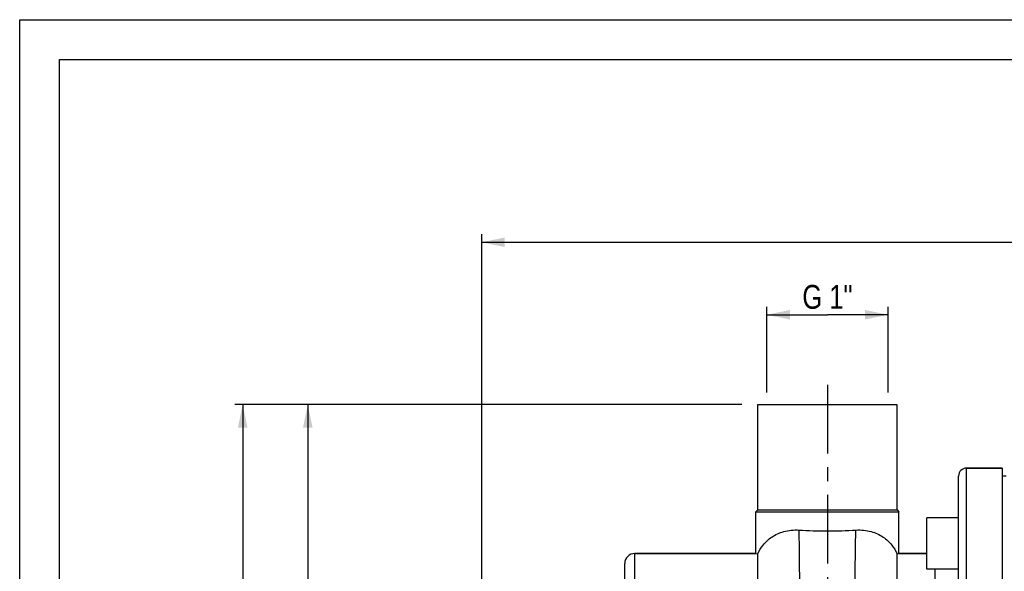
# Model space of a CAD drawing. Header units: millimetres. Extents: x 0 to 841, y 0 to 594.
# Tile 4 of 10: x 0 to 248, y 455 to 594. Entities that reach past the tile are written whole.
import ezdxf

# ---------------------------------------------------------------- set-up
doc = ezdxf.new("R2010")
doc.units = ezdxf.units.MM
doc.header["$LTSCALE"] = 46.2
doc.linetypes.add('CENTER', pattern=[0.6, 0.375, -0.075, 0.075, -0.075])
doc.layers.get('0').update_dxf_attribs({"linetype": 'CONTINUOUS'})
for name, color, linetype in [('ASSI', 7, 'CONTINUOUS'), ('GEOM', 7, 'CONTINUOUS'), ('QUOTE', 7, 'CONTINUOUS')]:
    doc.layers.add(name, color=color, linetype=linetype)
doc.styles.get("Standard").update_dxf_attribs({"font": 'txt', "width": 0.8})
doc.dimstyles.new('DIMSTYLE_1', dxfattribs={"dimtxt": 6, "dimasz": 5.8, "dimexe": 1, "dimexo": 2, "dimgap": 0.75, "dimtad": 1, "dimdec": 3, "dimtxsty": 'Standard', "dimblk": '_FILLED', "dimblk1": '_FILLED', "dimblk2": '_FILLED', "dimcen": 0.09, "dimadec": 3, "dimazin": 2, "dimtp": 0.5, "dimtm": 0.5, "dimtfac": 1, "dimtdec": 3, "dimtofl": 0, "dimtmove": 0, "dimatfit": 3, "dimldrblk": '_FILLED', "dimfxl": 0, "dimtolj": 1, "dimarcsym": 0})
doc.dimstyles.new('DIMSTYLE_3', dxfattribs={"dimtxt": 6, "dimasz": 5.8, "dimexe": 1, "dimexo": 2, "dimgap": 0.75, "dimtad": 1, "dimdec": 3, "dimtxsty": 'Standard', "dimblk": '_FILLED', "dimblk1": '_FILLED', "dimblk2": '_FILLED', "dimcen": 0.09, "dimadec": 3, "dimazin": 2, "dimtp": 0.3, "dimtm": 0.3, "dimtfac": 1, "dimtdec": 3, "dimtofl": 0, "dimtmove": 0, "dimatfit": 3, "dimldrblk": '_FILLED', "dimfxl": 0, "dimtolj": 1, "dimarcsym": 0})
doc.dimstyles.new('DIMSTYLE_4', dxfattribs={"dimtxt": 6, "dimasz": 5.8, "dimexe": 1, "dimexo": 2, "dimgap": 0.75, "dimtad": 1, "dimdec": 3, "dimtxsty": 'Standard', "dimblk": '_FILLED', "dimblk1": '_FILLED', "dimblk2": '_FILLED', "dimcen": 0.09, "dimadec": 3, "dimazin": 2, "dimtp": 0.8, "dimtm": 0.8, "dimtfac": 1, "dimtdec": 3, "dimtofl": 0, "dimtmove": 0, "dimatfit": 3, "dimldrblk": '_FILLED', "dimfxl": 0, "dimtolj": 1, "dimarcsym": 0})

# ---------------------------------------------------------------- blocks, each defined once
blk = doc.blocks.new('_FILLED')
at = {"color": 0, "linetype": 'ByBlock'}
blk.add_solid([(0, 0), (-1, 0.207), (-1, -0.207)], dxfattribs=at)
blk = doc.blocks.new('*D12')
at = {"layer": 'QUOTE', "color": 2, "linetype": 'Continuous'}
for p, q in [((188, 521.2), (188, 521.7)), ((188, 500.09), (188, 521.2)), ((218.5, 521.2), (218.5, 521.7)), ((218.5, 500.09), (218.5, 521.2)), ((188, 519.7), (203.25, 519.7)), ((218.5, 519.7), (203.25, 519.7))]:
    blk.add_line(p, q, dxfattribs=at)
at = {"layer": 'QUOTE', "color": 2, "linetype": 'Continuous', "xscale": 5.8, "yscale": 5.8, "zscale": 5.8, "rotation": 180}
blk.add_blockref('_FILLED', (188, 519.7), dxfattribs=at)
at = {"layer": 'QUOTE', "color": 2, "linetype": 'Continuous', "xscale": 5.8, "yscale": 5.8, "zscale": 5.8}
blk.add_blockref('_FILLED', (218.5, 519.7), dxfattribs=at)
at = {"layer": 'QUOTE', "color": 2, "linetype": 'Continuous', "insert": (203.25, 527.2), "char_height": 6, "width": 21.75, "attachment_point": 2, "line_spacing_factor": 0.9}
blk.add_mtext('G 1"', dxfattribs=at)
blk = doc.blocks.new('*D13')
at = {"layer": 'QUOTE', "color": 2, "linetype": 'Continuous'}
for p, q in [((116.25, 391.59), (116.25, 539.95)), ((116.25, 537.95), (318.5, 537.95)), ((520.75, 537.95), (318.5, 537.95)), ((520.75, 434.89), (520.75, 539.95))]:
    blk.add_line(p, q, dxfattribs=at)
at = {"layer": 'QUOTE', "color": 2, "linetype": 'Continuous', "xscale": 5.8, "yscale": 5.8, "zscale": 5.8, "rotation": 180}
blk.add_blockref('_FILLED', (116.25, 537.95), dxfattribs=at)
at = {"layer": 'QUOTE', "color": 2, "linetype": 'Continuous', "xscale": 5.8, "yscale": 5.8, "zscale": 5.8}
blk.add_blockref('_FILLED', (520.75, 537.95), dxfattribs=at)
at = {"layer": 'QUOTE', "color": 2, "linetype": 'Continuous', "insert": (318.5, 545.45), "char_height": 6, "width": 30.45, "attachment_point": 2, "line_spacing_factor": 0.9}
blk.add_mtext('404,5', dxfattribs=at)
blk = doc.blocks.new('*D15')
at = {"layer": 'QUOTE', "color": 2, "linetype": 'Continuous'}
for p, q in [((181.75, 497.09), (70.49, 497.09)), ((72.49, 497.09), (72.49, 431.09)), ((72.49, 365.09), (72.49, 431.09)), ((107.89, 365.09), (70.49, 365.09))]:
    blk.add_line(p, q, dxfattribs=at)
at = {"layer": 'QUOTE', "color": 2, "linetype": 'Continuous', "xscale": 5.8, "yscale": 5.8, "zscale": 5.8}
for p, rotation in [((72.49, 497.09), 90), ((72.49, 365.09), 270)]:
    blk.add_blockref('_FILLED', p, dxfattribs=dict(at, rotation=rotation))
at = {"layer": 'QUOTE', "color": 2, "linetype": 'Continuous', "insert": (64.99, 431.09), "char_height": 6, "width": 16.2, "attachment_point": 2, "rotation": 90, "line_spacing_factor": 0.9}
blk.add_mtext('132', dxfattribs=at)
blk = doc.blocks.new('*D16')
at = {"layer": 'QUOTE', "color": 2, "linetype": 'Continuous'}
for p, q in [((181.75, 497.09), (54.11, 497.09)), ((56.11, 497.09), (56.11, 372.09)), ((56.11, 247.09), (56.11, 372.09)), ((251.75, 247.09), (54.11, 247.09))]:
    blk.add_line(p, q, dxfattribs=at)
at = {"layer": 'QUOTE', "color": 2, "linetype": 'Continuous', "xscale": 5.8, "yscale": 5.8, "zscale": 5.8}
for p, rotation in [((56.11, 497.09), 90), ((56.11, 247.09), 270)]:
    blk.add_blockref('_FILLED', p, dxfattribs=dict(at, rotation=rotation))
at = {"layer": 'QUOTE', "color": 2, "linetype": 'Continuous', "insert": (48.61, 372.09), "char_height": 6, "width": 19.8, "attachment_point": 2, "rotation": 90, "line_spacing_factor": 0.9}
blk.add_mtext('250', dxfattribs=at)

msp = doc.modelspace()

# ---------------------------------------------------------------- linework, layer by layer
at = {"color": 7, "linetype": 'Continuous'}
for p, q in [((0, 0), (0, 594)), ((0, 594), (840, 594)), ((10, 10), (10, 584)), ((10, 584), (830, 584))]:
    msp.add_line(p, q, dxfattribs=at)
at = {"layer": 'ASSI', "color": 2, "linetype": 'CENTER'}
msp.add_line((203.2542, 502.0915), (203.2542, 263.696), dxfattribs=at)
at = {"layer": 'ASSI', "color": 7, "linetype": 'Continuous'}
for p, q in [((185.7542, 470.5915), (185.7542, 497.0915)), ((185.7556, 497.0915), (220.7528, 497.0915)), ((220.7542, 470.5915), (220.7542, 497.0915)), ((238.2542, 481.0915), (247.2542, 481.0915)), ((247.2542, 481.0915), (247.2542, 249.0915)), ((248.2542, 479.0915), (247.2542, 479.0915)), ((185.2542, 459.5915), (185.2542, 470.091)), ((221.2542, 459.5915), (221.2542, 470.091)), ((228.2542, 455.5989), (228.2542, 468.5989)), ((236.2542, 468.5989), (228.2542, 468.5989)), ((154.7542, 459.5915), (185.2542, 459.5915)), ((221.2542, 459.5915), (228.2542, 459.5915)), ((236.2542, 455.5989), (228.2542, 455.5989))]:
    msp.add_line(p, q, dxfattribs=at)
at = {"layer": 'GEOM', "color": 9, "linetype": 'Continuous'}
for p, q in [((238.2542, 249.0915), (238.2542, 481.0915)), ((154.7542, 270.5915), (154.7542, 459.5915))]:
    msp.add_line(p, q, dxfattribs=at)
at = {"layer": 'GEOM', "color": 7, "linetype": 'Continuous'}
for p, q in [((247.2542, 481.0915), (238.2542, 481.0915)), ((236.2542, 251.0915), (236.2542, 479.0915)), ((185.7544, 470.5913), (185.2542, 470.091)), ((185.2542, 470.091), (203.2542, 470.0915)), ((185.7542, 470.5915), (220.7542, 470.5915)), ((203.2542, 470.0915), (221.2542, 470.091)), ((220.7539, 470.5913), (221.2542, 470.091)), ((185.2542, 459.5915), (154.7542, 459.5915)), ((185.2542, 459.5915), (185.7542, 459.4975)), ((185.7542, 270.5915), (185.7542, 459.4975)), ((220.7542, 459.4975), (221.2542, 459.5915)), ((220.7542, 270.5915), (220.7542, 459.4975)), ((228.2542, 459.5915), (221.2542, 459.5915)), ((152.2542, 273.0915), (152.2542, 457.0915)), ((230.2541, 455.5989), (230.2542, 411.7733))]:
    msp.add_line(p, q, dxfattribs=at)
for centre, radius, start, end in [((238.2542, 479.0915), 2, 90, 180), ((203.2656, 579.4172), 114.1625, 266.397231, 269.994267), ((203.2094, 580.4744), 115.2197, 270.022241, 273.586261), ((154.7542, 457.0915), 2.5, 90, 180)]:
    msp.add_arc(centre, radius, start, end, dxfattribs=at)
for points, knots in [([(185.7542, 459.4975), (186.0899, 460.29), (187.0336, 461.8952), (189.2417, 463.9215), (192.3704, 465.3279), (194.8099, 465.5604), (196.0918, 465.4803)], [0, 0, 0, 0, 0.20327349, 0.43363648, 0.69664475, 1, 1, 1, 1]), ([(210.4166, 465.4803), (211.6984, 465.5604), (214.138, 465.3279), (217.2666, 463.9214), (219.4748, 461.8952), (220.4184, 460.29), (220.7542, 459.4975)], [0, 0, 0, 0, 0.30335816, 0.56636421, 0.79672479, 1, 1, 1, 1])]:
    msp.add_open_spline(points, degree=3, knots=knots, dxfattribs=at)
at = {"layer": 'GEOM', "color": 9, "linetype": 'Continuous'}
for points in [[(192.265, 268.4915), (192.3288, 268.4916), (192.4265, 268.5902), (192.511, 268.7476), (192.6289, 269.0369), (192.7623, 269.5328), (192.9941, 270.6811), (193.255, 272.6469), (193.5477, 275.6253), (193.8301, 279.4085), (194.1023, 283.9636), (194.3596, 289.2511), (194.6011, 295.225), (194.8257, 301.833), (195.1104, 311.739), (195.411, 325.2315), (195.694, 342.4144), (195.9142, 360.4762), (196.0783, 378.7842), (196.2265, 401.8487), (196.302, 423.1655), (196.3107, 441.9874), (196.2831, 452.5031), (196.2352, 459.4574), (196.1639, 463.4483), (196.1214, 464.8971), (196.0918, 465.4803)], [(214.2434, 268.4915), (214.1795, 268.4916), (214.0818, 268.5902), (213.9974, 268.7476), (213.8794, 269.0369), (213.746, 269.5328), (213.5142, 270.6811), (213.2534, 272.6469), (212.9607, 275.6253), (212.6782, 279.4085), (212.4061, 283.9636), (212.1487, 289.2511), (211.9072, 295.225), (211.6827, 301.833), (211.3979, 311.739), (211.0973, 325.2315), (210.8143, 342.4144), (210.5941, 360.4762), (210.43, 378.7842), (210.2818, 401.8487), (210.2063, 423.1655), (210.1976, 441.9874), (210.2252, 452.5031), (210.2732, 459.4574), (210.3444, 463.4483), (210.3869, 464.8971), (210.4166, 465.4803)]]:
    msp.add_open_spline(points, degree=3, knots=[0, 0, 0, 0, 0.00097105, 0.00176709, 0.00280982, 0.00567072, 0.00958897, 0.02060791, 0.03581943, 0.05510634, 0.07830773, 0.10522512, 0.13562588, 0.16924577, 0.20579167, 0.286361, 0.37451941, 0.46718257, 0.56110615, 0.65300042, 0.81800827, 0.88534136, 0.93928696, 0.9779563, 0.99111799, 1, 1, 1, 1], dxfattribs=at)

# ---------------------------------------------------------------- dimensions: what is measured, and where the dimension line sits
at = {"layer": 'QUOTE', "color": 2, "linetype": 'Continuous'}
for base, p1, p2, angle, dimstyle, picture, middle in [((116.2542, 537.9539), (520.7542, 432.8859), (116.2542, 389.5915), 180, 'DIMSTYLE_4', '*D13', (318.1042, 537.9539)), ((56.1103, 497.0915), (253.7542, 247.0915), (183.7542, 497.0915), 90, 'DIMSTYLE_1', '*D16', (56.1103, 371.6915)), ((72.4905, 365.0915), (183.7542, 497.0915), (109.8949, 365.0915), 270, 'DIMSTYLE_1', '*D15', (72.4905, 430.6915))]:
    dim = msp.add_linear_dim(base=base, p1=p1, p2=p2, angle=angle, dimstyle=dimstyle, dxfattribs=at)
    dim.commit()
    dim.dimension.update_dxf_attribs({"geometry": picture, "text_midpoint": middle, "dimtype": 160})
dim = msp.add_linear_dim(base=(218.5042, 519.6966), p1=(188.0042, 498.0915), p2=(218.5042, 498.0915), text='<>G 1"', dimstyle='DIMSTYLE_3', dxfattribs=at)
dim.commit()
dim.dimension.update_dxf_attribs({"geometry": '*D12', "text_midpoint": (202.8542, 519.6966), "dimtype": 160})

doc.saveas('drawing.dxf')
